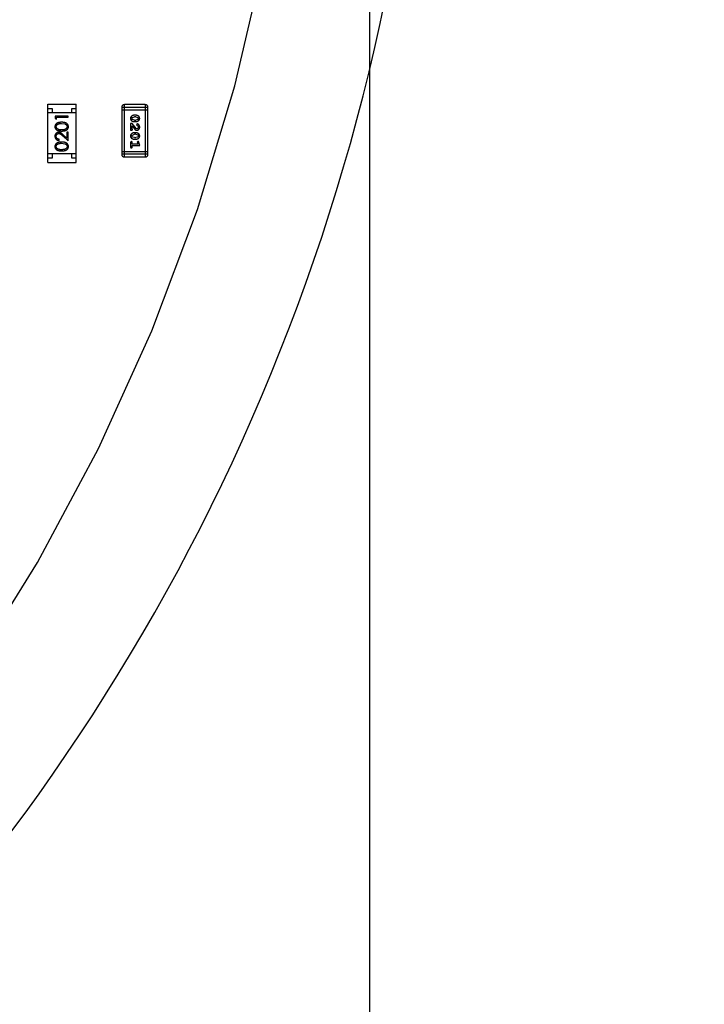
# Model space of a CAD drawing. Header units: millimetres. Extents: x -49 to 165, y -182 to -55.
# Tile 63 of 93: x 143 to 151, y -143 to -132. Entities that reach past the tile are written whole.
import ezdxf

# ---------------------------------------------------------------- set-up
doc = ezdxf.new("R2010")
doc.units = ezdxf.units.MM
doc.header["$LTSCALE"] = 1.21
doc.header["$MEASUREMENT"] = 0
doc.header["$PDMODE"] = 3
doc.header["$PDSIZE"] = 0.3125
doc.layers.get('0').update_dxf_attribs({"linetype": 'CONTINUOUS'})
doc.layers.get('DEFPOINTS').update_dxf_attribs({"linetype": 'CONTINUOUS'})
doc.layers.add('Dim', color=3, linetype='CONTINUOUS', lineweight=25)
doc.styles.get("Standard").update_dxf_attribs({"font": 'txt', "width": 0.8})
doc.dimstyles.get("Standard").update_dxf_attribs({"dimtxt": 0.15625, "dimasz": 0.1875, "dimexe": 0.125, "dimexo": 0.0625, "dimgap": 0.09, "dimtad": 0, "dimtih": 1, "dimtoh": 1, "dimzin": 4, "dimdsep": 46, "dimtxsty": 'Standard', "dimblk": '_FILLED', "dimblk1": '_FILLED', "dimblk2": '_FILLED', "dimcen": 0.09, "dimazin": 1, "dimtp": 0.01, "dimtm": 0.01, "dimtfac": 1, "dimtofl": 0, "dimtmove": 0, "dimatfit": 3, "dimldrblk": '_FILLED', "dimfxl": 1, "dimtolj": 1, "dimtzin": 4, "dimarcsym": 0})

# ---------------------------------------------------------------- blocks, each defined once
blk = doc.blocks.new('_FILLED')
at = {"color": 0, "linetype": 'ByBlock'}
blk.add_solid([(0, 0), (-1, 0.1667), (-1, -0.1667)], dxfattribs=at)
blk = doc.blocks.new('*D78')
at = {"layer": 'DEFPOINTS', "color": 0}
for p in [(146.8, -131.067), (123.008, -153.378), (123.008, -165.007)]:
    blk.add_point(p, dxfattribs=at)
at = {"layer": 'Dim', "color": 0, "lineweight": -2}
for p, q in [((146.8, -131.13), (146.8, -165.132)), ((123.008, -153.44), (123.008, -165.132)), ((124.508, -165.007), (133.014, -165.007)), ((145.3, -165.007), (136.794, -165.007))]:
    blk.add_line(p, q, dxfattribs=at)
at = {"layer": 'Dim', "color": 0, "lineweight": -2, "xscale": 1.5, "yscale": 1.5, "zscale": 1.5, "rotation": 180}
blk.add_blockref('_FILLED', (123.008, -165.007), dxfattribs=at)
at = {"layer": 'Dim', "color": 0, "lineweight": -2, "xscale": 1.5, "yscale": 1.5, "zscale": 1.5}
blk.add_blockref('_FILLED', (146.8, -165.007), dxfattribs=at)
at = {"layer": 'Dim', "color": 0, "insert": (134.904, -165.007), "char_height": 1.5, "attachment_point": 5, "line_spacing_factor": 1.5}
blk.add_mtext('\\A1;23.8', dxfattribs=at)
blk = doc.blocks.new('*D80')
at = {"layer": 'DEFPOINTS', "color": 0}
for p in [(95.709, -126.574), (123.008, -126.574), (150.698, -126.574), (95.977, -134.809), (104.099, -139.273)]:
    blk.add_point(p, dxfattribs=at)
at = {"layer": 'Dim', "color": 0, "lineweight": -2}
for p, q in [((95.647, -126.574), (94.626, -126.574)), ((104.047, -139.308), (99.446, -142.398))]:
    blk.add_line(p, q, dxfattribs=at)
for start, end in [(183.0418, 193.9194), (199.9645, 210.8421)]:
    blk.add_arc((123.008, -126.574), 28.257, start, end, dxfattribs=at)
at = {"layer": 'Dim', "color": 0, "lineweight": -2, "xscale": 1.5, "yscale": 1.5, "zscale": 1.5}
for p, rotation in [((94.751, -126.574), 91.52090279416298), ((99.55, -142.328), 302.3630280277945)]:
    blk.add_blockref('_FILLED', p, dxfattribs=dict(at, rotation=rotation))
at = {"layer": 'Dim', "color": 0, "insert": (95.977, -134.809), "char_height": 1.5, "attachment_point": 5, "rotation": 286.942}
blk.add_mtext('\\A1;34%%d', dxfattribs=at)

msp = doc.modelspace()

# ---------------------------------------------------------------- linework, layer by layer
at = {"color": 7, "linetype": 'Continuous'}
for p, q in [((145.235, -132.528), (145.577, -131.062)), ((144.798, -133.969), (145.235, -132.528)), ((144.268, -135.379), (144.798, -133.969)), ((143.647, -136.75), (144.268, -135.379)), ((142.937, -138.078), (143.647, -136.75)), ((142.142, -139.357), (142.937, -138.078))]:
    msp.add_line(p, q, dxfattribs=at)
at = {"color": 6, "linetype": 'Continuous'}
for p, q in [((143.058, -132.742), (143.388, -132.742)), ((143.058, -133.422), (143.058, -132.742)), ((143.058, -132.792), (143.108, -132.792)), ((143.388, -132.842), (143.058, -132.842)), ((143.108, -132.792), (143.108, -132.842)), ((143.338, -132.792), (143.388, -132.792)), ((143.338, -132.842), (143.338, -132.792)), ((143.388, -133.422), (143.388, -132.742)), ((143.917, -132.778), (144.222, -132.778)), ((143.917, -132.778), (143.917, -133.326)), ((143.917, -132.808), (144.222, -132.808)), ((144.191, -132.747), (143.948, -132.747)), ((143.948, -133.357), (143.948, -132.747)), ((144.191, -132.747), (144.191, -133.357)), ((144.222, -133.326), (144.222, -132.778)), ((143.293, -132.88), (143.143, -132.88)), ((143.143, -132.88), (143.143, -132.908)), ((143.143, -132.908), (143.159, -132.916)), ((143.159, -132.893), (143.293, -132.893)), ((143.159, -132.916), (143.159, -132.893)), ((143.293, -132.893), (143.293, -132.88)), ((144.036, -132.908), (144.042, -132.896)), ((144.042, -132.921), (144.036, -132.908)), ((144.042, -132.896), (144.064, -132.889)), ((144.064, -132.928), (144.042, -132.921)), ((144.082, -132.871), (144.064, -132.871)), ((144.081, -132.889), (144.064, -132.889)), ((144.064, -132.928), (144.081, -132.928)), ((144.064, -132.945), (144.082, -132.945)), ((144.081, -132.889), (144.103, -132.896)), ((144.104, -132.92), (144.081, -132.928)), ((144.103, -132.896), (144.109, -132.908)), ((144.109, -132.908), (144.104, -132.92)), ((143.218, -132.966), (143.256, -132.972)), ((143.293, -133.068), (143.278, -133.068)), ((143.278, -133.068), (143.278, -133.138)), ((143.293, -133.17), (143.293, -133.068)), ((144.04, -132.969), (144.021, -132.969)), ((144.021, -132.969), (144.021, -133.046)), ((144.021, -133.046), (144.029, -133.046)), ((144.038, -133.032), (144.038, -132.995)), ((144.038, -132.995), (144.065, -133.029)), ((144.041, -133.037), (144.038, -133.032)), ((144.085, -133.024), (144.04, -132.969)), ((144.082, -133.076), (144.064, -133.076)), ((144.094, -133.029), (144.085, -133.024)), ((144.097, -132.972), (144.088, -132.981)), ((144.088, -132.981), (144.095, -132.989)), ((144.095, -132.989), (144.103, -132.994)), ((144.103, -132.994), (144.109, -133.009)), ((143.189, -133.164), (143.189, -133.151)), ((143.231, -133.112), (143.293, -133.17)), ((143.278, -133.138), (143.238, -133.101)), ((144.021, -133.189), (144.021, -133.241)), ((144.036, -133.113), (144.042, -133.101)), ((144.042, -133.125), (144.036, -133.113)), ((144.038, -133.206), (144.038, -133.189)), ((144.042, -133.101), (144.064, -133.093)), ((144.064, -133.132), (144.042, -133.125)), ((144.081, -133.093), (144.064, -133.093)), ((144.064, -133.132), (144.081, -133.132)), ((144.064, -133.15), (144.082, -133.15)), ((144.081, -133.093), (144.103, -133.1)), ((144.104, -133.125), (144.081, -133.132)), ((144.107, -133.178), (144.098, -133.186)), ((144.098, -133.186), (144.099, -133.191)), ((144.103, -133.1), (144.109, -133.113)), ((144.109, -133.113), (144.104, -133.125)), ((144.126, -133.224), (144.116, -133.187)), ((143.218, -133.197), (143.256, -133.203)), ((144.222, -133.296), (143.917, -133.296)), ((144.103, -133.206), (144.038, -133.206)), ((144.038, -133.224), (144.126, -133.224)), ((144.038, -133.241), (144.038, -133.224)), ((144.099, -133.191), (144.103, -133.206)), ((143.388, -133.322), (143.058, -133.322)), ((143.108, -133.372), (143.058, -133.372)), ((143.108, -133.322), (143.108, -133.372)), ((143.338, -133.372), (143.338, -133.322)), ((143.388, -133.372), (143.338, -133.372)), ((144.222, -133.326), (143.917, -133.326)), ((143.948, -133.357), (144.191, -133.357)), ((143.058, -133.422), (143.388, -133.422))]:
    msp.add_line(p, q, dxfattribs=at)
at = {"color": 7, "linetype": 'Continuous'}
msp.add_arc((123.008, -126.574), 24.48, 100.9793, 79.0159, dxfattribs=at)
at = {"color": 6, "linetype": 'Continuous'}
for centre, start, end in [((143.948, -132.778), 90.0045, 180.0045), ((144.191, -132.778), 0.0045, 90.0045), ((143.948, -133.326), 180.0045, 270.0045), ((144.191, -133.326), 270.0045, 0.0045)]:
    msp.add_arc(centre, 0.0305, start, end, dxfattribs=at)
for points, knots in [([(143.218, -132.953), (143.216, -132.953), (143.211, -132.953), (143.205, -132.953), (143.199, -132.954), (143.193, -132.955), (143.187, -132.955), (143.182, -132.957), (143.177, -132.958), (143.173, -132.96), (143.169, -132.961), (143.165, -132.963), (143.162, -132.966), (143.158, -132.968), (143.155, -132.97), (143.152, -132.973), (143.15, -132.975), (143.148, -132.978), (143.146, -132.981), (143.144, -132.984), (143.143, -132.988), (143.141, -132.991), (143.14, -132.994), (143.14, -132.998), (143.139, -133.001), (143.139, -133.003), (143.139, -133.005)], [0, 0, 0, 0, 0.065278, 0.127205, 0.186168, 0.241675, 0.294115, 0.343609, 0.390387, 0.434463, 0.476646, 0.517002, 0.555936, 0.593716, 0.630057, 0.665601, 0.700745, 0.734917, 0.768681, 0.802087, 0.834849, 0.867433, 0.900138, 0.932806, 0.966212, 1, 1, 1, 1]), ([(143.297, -133.005), (143.297, -133.003), (143.297, -133.001), (143.297, -132.998), (143.296, -132.994), (143.295, -132.991), (143.294, -132.988), (143.292, -132.984), (143.291, -132.981), (143.289, -132.978), (143.286, -132.975), (143.284, -132.973), (143.281, -132.97), (143.278, -132.968), (143.275, -132.965), (143.271, -132.963), (143.267, -132.961), (143.263, -132.96), (143.259, -132.958), (143.254, -132.957), (143.249, -132.955), (143.244, -132.954), (143.238, -132.954), (143.232, -132.953), (143.225, -132.953), (143.221, -132.953), (143.218, -132.953)], [0, 0, 0, 0, 0.033824, 0.067298, 0.10028, 0.133019, 0.165736, 0.198792, 0.232372, 0.266409, 0.301016, 0.336196, 0.371972, 0.408574, 0.446394, 0.485225, 0.525372, 0.567224, 0.611081, 0.65775, 0.70702, 0.759235, 0.814484, 0.873227, 0.934937, 1, 1, 1, 1]), ([(144.064, -132.871), (144.063, -132.871), (144.061, -132.871), (144.057, -132.872), (144.054, -132.872), (144.051, -132.873), (144.048, -132.874), (144.045, -132.875), (144.042, -132.876), (144.039, -132.877), (144.037, -132.879), (144.034, -132.881), (144.032, -132.882), (144.03, -132.884), (144.028, -132.886), (144.026, -132.887), (144.025, -132.889), (144.023, -132.891), (144.021, -132.895), (144.02, -132.899), (144.019, -132.903), (144.019, -132.907), (144.019, -132.908)], [0, 0, 0, 0, 0.049886, 0.09882, 0.148132, 0.19689, 0.246038, 0.295176, 0.345305, 0.395692, 0.445312, 0.491875, 0.535813, 0.577009, 0.616081, 0.652689, 0.687585, 0.720206, 0.785062, 0.85223, 0.923759, 1, 1, 1, 1]), ([(144.019, -132.908), (144.019, -132.91), (144.019, -132.913), (144.02, -132.917), (144.021, -132.92), (144.023, -132.924), (144.025, -132.927), (144.027, -132.93), (144.03, -132.933), (144.034, -132.936), (144.037, -132.938), (144.041, -132.94), (144.045, -132.941), (144.048, -132.943), (144.052, -132.944), (144.056, -132.945), (144.06, -132.945), (144.062, -132.945), (144.064, -132.945)], [0, 0, 0, 0, 0.067217, 0.131051, 0.19272, 0.252824, 0.312745, 0.373449, 0.436041, 0.501494, 0.567761, 0.632087, 0.695096, 0.757109, 0.817993, 0.878657, 0.939311, 1, 1, 1, 1]), ([(144.126, -132.908), (144.126, -132.907), (144.126, -132.904), (144.125, -132.9), (144.124, -132.896), (144.123, -132.892), (144.121, -132.889), (144.118, -132.886), (144.115, -132.883), (144.112, -132.881), (144.108, -132.878), (144.104, -132.877), (144.101, -132.875), (144.097, -132.874), (144.093, -132.872), (144.089, -132.872), (144.085, -132.871), (144.083, -132.871), (144.082, -132.871)], [0, 0, 0, 0, 0.06692, 0.130834, 0.19258, 0.252759, 0.312631, 0.373411, 0.436359, 0.501894, 0.568244, 0.632472, 0.69556, 0.757163, 0.818592, 0.878885, 0.939235, 1, 1, 1, 1]), ([(144.082, -132.945), (144.083, -132.945), (144.085, -132.945), (144.088, -132.945), (144.091, -132.944), (144.094, -132.944), (144.097, -132.943), (144.1, -132.942), (144.103, -132.94), (144.106, -132.939), (144.109, -132.937), (144.111, -132.936), (144.114, -132.934), (144.116, -132.932), (144.118, -132.93), (144.119, -132.929), (144.121, -132.927), (144.122, -132.925), (144.124, -132.921), (144.125, -132.917), (144.126, -132.913), (144.126, -132.91), (144.126, -132.908)], [0, 0, 0, 0, 0.049855, 0.099516, 0.148482, 0.19758, 0.246804, 0.296268, 0.346517, 0.397047, 0.446826, 0.49336, 0.537801, 0.579207, 0.617974, 0.654833, 0.689171, 0.722088, 0.786392, 0.853518, 0.924186, 1, 1, 1, 1]), ([(143.139, -133.005), (143.139, -133.006), (143.139, -133.008), (143.14, -133.012), (143.14, -133.015), (143.141, -133.018), (143.143, -133.022), (143.144, -133.025), (143.146, -133.028), (143.148, -133.031), (143.15, -133.033), (143.152, -133.036), (143.155, -133.039), (143.158, -133.041), (143.161, -133.043), (143.165, -133.045), (143.168, -133.047), (143.172, -133.049), (143.177, -133.05), (143.181, -133.051), (143.186, -133.052), (143.192, -133.053), (143.198, -133.054), (143.204, -133.054), (143.211, -133.055), (143.216, -133.055), (143.218, -133.055)], [0, 0, 0, 0, 0.033742, 0.066533, 0.099153, 0.13154, 0.164087, 0.196563, 0.229707, 0.263315, 0.297504, 0.331686, 0.366482, 0.4021, 0.438958, 0.476748, 0.515985, 0.556589, 0.599519, 0.645765, 0.695487, 0.748721, 0.805687, 0.866754, 0.931405, 1, 1, 1, 1]), ([(143.184, -133.07), (143.182, -133.07), (143.18, -133.07), (143.175, -133.071), (143.171, -133.072), (143.167, -133.073), (143.163, -133.075), (143.16, -133.077), (143.156, -133.08), (143.153, -133.083), (143.149, -133.086), (143.147, -133.089), (143.144, -133.093), (143.143, -133.097), (143.141, -133.101), (143.14, -133.106), (143.139, -133.111), (143.139, -133.114), (143.139, -133.116)], [0, 0, 0, 0, 0.06271, 0.123347, 0.183401, 0.242828, 0.302097, 0.36242, 0.423725, 0.487032, 0.550491, 0.612709, 0.674265, 0.73617, 0.799211, 0.863483, 0.930525, 1, 1, 1, 1]), ([(143.155, -133.004), (143.155, -133.003), (143.155, -132.999), (143.156, -132.994), (143.158, -132.99), (143.161, -132.986), (143.163, -132.983), (143.165, -132.981), (143.167, -132.979), (143.17, -132.977), (143.172, -132.976), (143.175, -132.974), (143.179, -132.973), (143.182, -132.971), (143.186, -132.97), (143.19, -132.969), (143.194, -132.968), (143.198, -132.968), (143.203, -132.967), (143.208, -132.967), (143.213, -132.966), (143.216, -132.966), (143.218, -132.966)], [0, 0, 0, 0, 0.059689, 0.119507, 0.181075, 0.246162, 0.279894, 0.314468, 0.350403, 0.387474, 0.426147, 0.466624, 0.508745, 0.553328, 0.600058, 0.649177, 0.700552, 0.754894, 0.811825, 0.871514, 0.934319, 1, 1, 1, 1]), ([(143.218, -133.041), (143.216, -133.041), (143.212, -133.041), (143.207, -133.041), (143.201, -133.041), (143.196, -133.04), (143.192, -133.04), (143.188, -133.039), (143.184, -133.038), (143.181, -133.037), (143.177, -133.036), (143.175, -133.034), (143.172, -133.033), (143.169, -133.031), (143.167, -133.029), (143.165, -133.027), (143.163, -133.025), (143.161, -133.023), (143.158, -133.019), (143.156, -133.014), (143.155, -133.009), (143.155, -133.006), (143.155, -133.004)], [0, 0, 0, 0, 0.073302, 0.142286, 0.206253, 0.266017, 0.321612, 0.372532, 0.419497, 0.462398, 0.502825, 0.541489, 0.579034, 0.615143, 0.650298, 0.684912, 0.718701, 0.752189, 0.817245, 0.879117, 0.939613, 1, 1, 1, 1]), ([(143.238, -133.101), (143.236, -133.099), (143.233, -133.096), (143.229, -133.092), (143.225, -133.089), (143.221, -133.086), (143.217, -133.083), (143.214, -133.08), (143.211, -133.078), (143.207, -133.076), (143.202, -133.074), (143.196, -133.072), (143.19, -133.07), (143.186, -133.07), (143.184, -133.07)], [0, 0, 0, 0, 0.09953, 0.192079, 0.277712, 0.357454, 0.429648, 0.495771, 0.555538, 0.608657, 0.707578, 0.804328, 0.901298, 1, 1, 1, 1]), ([(143.282, -133.004), (143.282, -133.006), (143.281, -133.009), (143.28, -133.014), (143.278, -133.019), (143.276, -133.023), (143.273, -133.025), (143.271, -133.027), (143.269, -133.029), (143.267, -133.031), (143.264, -133.033), (143.262, -133.034), (143.259, -133.036), (143.256, -133.037), (143.252, -133.038), (143.249, -133.039), (143.244, -133.04), (143.24, -133.04), (143.235, -133.041), (143.23, -133.041), (143.224, -133.041), (143.22, -133.041), (143.218, -133.041)], [0, 0, 0, 0, 0.060034, 0.120278, 0.182348, 0.247919, 0.281641, 0.315701, 0.350322, 0.385703, 0.421819, 0.459196, 0.497866, 0.538301, 0.58121, 0.628183, 0.679403, 0.734699, 0.794074, 0.858416, 0.927049, 1, 1, 1, 1]), ([(143.218, -133.055), (143.221, -133.055), (143.225, -133.055), (143.232, -133.054), (143.238, -133.054), (143.244, -133.053), (143.25, -133.052), (143.255, -133.051), (143.26, -133.05), (143.264, -133.048), (143.268, -133.047), (143.272, -133.045), (143.275, -133.043), (143.278, -133.041), (143.281, -133.038), (143.284, -133.036), (143.287, -133.033), (143.289, -133.03), (143.291, -133.028), (143.292, -133.025), (143.294, -133.021), (143.295, -133.018), (143.296, -133.015), (143.297, -133.012), (143.297, -133.008), (143.297, -133.006), (143.297, -133.005)], [0, 0, 0, 0, 0.068113, 0.132564, 0.193427, 0.250218, 0.303569, 0.353576, 0.400235, 0.443586, 0.484619, 0.524292, 0.56238, 0.599049, 0.63494, 0.669782, 0.704009, 0.737842, 0.771098, 0.803896, 0.836415, 0.868639, 0.900715, 0.933378, 0.966213, 1, 1, 1, 1]), ([(143.256, -132.972), (143.257, -132.972), (143.259, -132.973), (143.262, -132.974), (143.265, -132.976), (143.267, -132.978), (143.269, -132.979), (143.272, -132.981), (143.274, -132.983), (143.276, -132.986), (143.278, -132.99), (143.28, -132.994), (143.281, -132.999), (143.282, -133.003), (143.282, -133.004)], [0, 0, 0, 0, 0.075949, 0.148549, 0.218996, 0.286119, 0.351826, 0.416074, 0.478265, 0.540325, 0.660405, 0.774606, 0.887187, 1, 1, 1, 1]), ([(144.064, -133.076), (144.063, -133.076), (144.061, -133.076), (144.057, -133.076), (144.054, -133.077), (144.051, -133.077), (144.048, -133.078), (144.045, -133.079), (144.042, -133.081), (144.039, -133.082), (144.037, -133.084), (144.034, -133.085), (144.032, -133.087), (144.03, -133.088), (144.028, -133.09), (144.026, -133.092), (144.025, -133.094), (144.023, -133.096), (144.021, -133.099), (144.02, -133.103), (144.019, -133.108), (144.019, -133.111), (144.019, -133.113)], [0, 0, 0, 0, 0.049886, 0.09882, 0.148132, 0.19689, 0.246038, 0.295176, 0.345305, 0.395692, 0.445312, 0.491875, 0.535813, 0.577009, 0.616081, 0.652689, 0.687585, 0.720206, 0.785062, 0.85223, 0.923759, 1, 1, 1, 1]), ([(144.029, -133.046), (144.03, -133.046), (144.032, -133.046), (144.034, -133.045), (144.037, -133.045), (144.038, -133.044), (144.04, -133.042), (144.041, -133.041), (144.041, -133.039), (144.041, -133.038), (144.041, -133.037)], [0, 0, 0, 0, 0.1844, 0.34094, 0.473574, 0.586824, 0.690029, 0.789175, 0.890445, 1, 1, 1, 1]), ([(144.065, -133.029), (144.066, -133.03), (144.067, -133.032), (144.07, -133.034), (144.072, -133.036), (144.074, -133.038), (144.076, -133.04), (144.077, -133.041), (144.079, -133.042), (144.081, -133.043), (144.084, -133.044), (144.087, -133.045), (144.09, -133.046), (144.092, -133.046), (144.093, -133.046)], [0, 0, 0, 0, 0.103002, 0.197728, 0.285279, 0.365235, 0.437224, 0.502446, 0.560545, 0.611446, 0.707576, 0.80349, 0.900532, 1, 1, 1, 1]), ([(144.126, -133.113), (144.126, -133.111), (144.126, -133.108), (144.125, -133.104), (144.124, -133.1), (144.123, -133.097), (144.121, -133.093), (144.118, -133.09), (144.115, -133.088), (144.112, -133.085), (144.108, -133.083), (144.104, -133.081), (144.101, -133.079), (144.097, -133.078), (144.093, -133.077), (144.089, -133.076), (144.085, -133.076), (144.083, -133.076), (144.082, -133.076)], [0, 0, 0, 0, 0.06692, 0.130834, 0.19258, 0.252759, 0.312631, 0.373411, 0.436359, 0.501894, 0.568244, 0.632472, 0.69556, 0.757163, 0.818592, 0.878885, 0.939235, 1, 1, 1, 1]), ([(144.093, -133.046), (144.095, -133.046), (144.097, -133.046), (144.1, -133.045), (144.103, -133.044), (144.106, -133.043), (144.109, -133.042), (144.112, -133.04), (144.114, -133.038), (144.117, -133.036), (144.119, -133.033), (144.121, -133.03), (144.122, -133.027), (144.124, -133.024), (144.125, -133.02), (144.126, -133.017), (144.126, -133.013), (144.126, -133.01), (144.126, -133.009)], [0, 0, 0, 0, 0.060981, 0.120256, 0.178148, 0.236115, 0.293993, 0.352864, 0.413358, 0.476056, 0.539296, 0.602396, 0.665116, 0.728325, 0.792919, 0.859317, 0.928302, 1, 1, 1, 1]), ([(144.109, -133.009), (144.109, -133.01), (144.109, -133.013), (144.108, -133.017), (144.106, -133.02), (144.105, -133.023), (144.102, -133.026), (144.1, -133.027), (144.097, -133.028), (144.095, -133.028), (144.094, -133.029)], [0, 0, 0, 0, 0.156344, 0.299348, 0.4327, 0.561, 0.682299, 0.791883, 0.89611, 1, 1, 1, 1]), ([(144.126, -133.009), (144.126, -133.007), (144.126, -133.004), (144.125, -132.999), (144.124, -132.994), (144.122, -132.99), (144.119, -132.986), (144.116, -132.982), (144.113, -132.979), (144.11, -132.976), (144.106, -132.974), (144.103, -132.973), (144.1, -132.972), (144.098, -132.972), (144.097, -132.972)], [0, 0, 0, 0, 0.098286, 0.193983, 0.289056, 0.384352, 0.477435, 0.566197, 0.652355, 0.737986, 0.818188, 0.887401, 0.94802, 1, 1, 1, 1]), ([(143.139, -133.116), (143.139, -133.117), (143.139, -133.12), (143.14, -133.125), (143.141, -133.13), (143.143, -133.134), (143.145, -133.139), (143.147, -133.143), (143.15, -133.146), (143.153, -133.15), (143.157, -133.153), (143.161, -133.156), (143.165, -133.159), (143.169, -133.161), (143.174, -133.162), (143.179, -133.163), (143.184, -133.164), (143.188, -133.164), (143.189, -133.164)], [0, 0, 0, 0, 0.06445, 0.126725, 0.187421, 0.247417, 0.306749, 0.366595, 0.427749, 0.490235, 0.553031, 0.614805, 0.676505, 0.738096, 0.801021, 0.864897, 0.931209, 1, 1, 1, 1]), ([(143.218, -133.184), (143.216, -133.184), (143.211, -133.184), (143.205, -133.184), (143.199, -133.185), (143.193, -133.185), (143.187, -133.186), (143.182, -133.187), (143.177, -133.189), (143.173, -133.19), (143.169, -133.192), (143.165, -133.194), (143.162, -133.196), (143.158, -133.199), (143.155, -133.201), (143.152, -133.204), (143.15, -133.206), (143.148, -133.209), (143.146, -133.212), (143.144, -133.215), (143.143, -133.218), (143.141, -133.222), (143.14, -133.225), (143.14, -133.228), (143.139, -133.232), (143.139, -133.234), (143.139, -133.235)], [0, 0, 0, 0, 0.065278, 0.127205, 0.186168, 0.241675, 0.294115, 0.343609, 0.390387, 0.434463, 0.476646, 0.517002, 0.555936, 0.593716, 0.630057, 0.665601, 0.700745, 0.734917, 0.768681, 0.802087, 0.834849, 0.867433, 0.900138, 0.932806, 0.966212, 1, 1, 1, 1]), ([(143.155, -133.116), (143.155, -133.115), (143.155, -133.113), (143.155, -133.11), (143.156, -133.107), (143.157, -133.104), (143.158, -133.101), (143.16, -133.098), (143.162, -133.095), (143.164, -133.093), (143.166, -133.091), (143.168, -133.089), (143.171, -133.087), (143.174, -133.086), (143.176, -133.085), (143.179, -133.084), (143.182, -133.084), (143.184, -133.084), (143.185, -133.084)], [0, 0, 0, 0, 0.068027, 0.133505, 0.19695, 0.26027, 0.322741, 0.384982, 0.448465, 0.513424, 0.578224, 0.640011, 0.700094, 0.760067, 0.819012, 0.877878, 0.938035, 1, 1, 1, 1]), ([(143.189, -133.151), (143.188, -133.151), (143.185, -133.151), (143.182, -133.15), (143.178, -133.149), (143.175, -133.148), (143.172, -133.146), (143.169, -133.144), (143.166, -133.142), (143.164, -133.14), (143.162, -133.138), (143.16, -133.135), (143.158, -133.132), (143.157, -133.129), (143.156, -133.126), (143.155, -133.123), (143.155, -133.12), (143.155, -133.117), (143.155, -133.116)], [0, 0, 0, 0, 0.073648, 0.143686, 0.210962, 0.275557, 0.338064, 0.399311, 0.4594, 0.51934, 0.579024, 0.637809, 0.695959, 0.754122, 0.813113, 0.873453, 0.935561, 1, 1, 1, 1]), ([(143.185, -133.084), (143.187, -133.084), (143.19, -133.084), (143.195, -133.085), (143.199, -133.087), (143.203, -133.089), (143.206, -133.091), (143.209, -133.092), (143.212, -133.095), (143.215, -133.097), (143.219, -133.101), (143.223, -133.104), (143.227, -133.108), (143.23, -133.111), (143.231, -133.112)], [0, 0, 0, 0, 0.088014, 0.174976, 0.2638, 0.355443, 0.406413, 0.465519, 0.533076, 0.609353, 0.693899, 0.787171, 0.889197, 1, 1, 1, 1]), ([(143.297, -133.235), (143.297, -133.234), (143.297, -133.232), (143.297, -133.228), (143.296, -133.225), (143.295, -133.222), (143.294, -133.218), (143.292, -133.215), (143.291, -133.212), (143.289, -133.209), (143.286, -133.206), (143.284, -133.203), (143.281, -133.201), (143.278, -133.198), (143.275, -133.196), (143.271, -133.194), (143.267, -133.192), (143.263, -133.19), (143.259, -133.189), (143.254, -133.187), (143.249, -133.186), (143.244, -133.185), (143.238, -133.185), (143.232, -133.184), (143.225, -133.184), (143.221, -133.184), (143.218, -133.184)], [0, 0, 0, 0, 0.033824, 0.067298, 0.10028, 0.133019, 0.165736, 0.198792, 0.232372, 0.266409, 0.301016, 0.336196, 0.371972, 0.408574, 0.446394, 0.485225, 0.525372, 0.567224, 0.611081, 0.65775, 0.70702, 0.759235, 0.814484, 0.873227, 0.934937, 1, 1, 1, 1]), ([(144.019, -133.113), (144.019, -133.114), (144.019, -133.117), (144.02, -133.121), (144.021, -133.125), (144.023, -133.129), (144.025, -133.132), (144.027, -133.135), (144.03, -133.138), (144.034, -133.14), (144.037, -133.142), (144.041, -133.144), (144.045, -133.146), (144.048, -133.147), (144.052, -133.148), (144.056, -133.149), (144.06, -133.15), (144.062, -133.15), (144.064, -133.15)], [0, 0, 0, 0, 0.067217, 0.131051, 0.19272, 0.252824, 0.312745, 0.373449, 0.436041, 0.501494, 0.567761, 0.632087, 0.695096, 0.757109, 0.817993, 0.878657, 0.939311, 1, 1, 1, 1]), ([(144.029, -133.178), (144.029, -133.178), (144.028, -133.178), (144.026, -133.179), (144.024, -133.179), (144.023, -133.181), (144.022, -133.182), (144.021, -133.184), (144.021, -133.186), (144.021, -133.188), (144.021, -133.189)], [0, 0, 0, 0, 0.115051, 0.223278, 0.329269, 0.437893, 0.554681, 0.682591, 0.83103, 1, 1, 1, 1]), ([(144.038, -133.189), (144.038, -133.188), (144.038, -133.186), (144.038, -133.184), (144.037, -133.182), (144.036, -133.181), (144.034, -133.179), (144.033, -133.179), (144.031, -133.178), (144.03, -133.178), (144.029, -133.178)], [0, 0, 0, 0, 0.169102, 0.317658, 0.446239, 0.563118, 0.671828, 0.776546, 0.884858, 1, 1, 1, 1]), ([(144.082, -133.15), (144.083, -133.15), (144.085, -133.15), (144.088, -133.149), (144.091, -133.149), (144.094, -133.148), (144.097, -133.147), (144.1, -133.146), (144.103, -133.145), (144.106, -133.143), (144.109, -133.142), (144.111, -133.14), (144.114, -133.138), (144.116, -133.137), (144.118, -133.135), (144.119, -133.133), (144.121, -133.132), (144.122, -133.129), (144.124, -133.126), (144.125, -133.122), (144.126, -133.117), (144.126, -133.114), (144.126, -133.113)], [0, 0, 0, 0, 0.049855, 0.099516, 0.148482, 0.19758, 0.246804, 0.296268, 0.346517, 0.397047, 0.446826, 0.49336, 0.537801, 0.579207, 0.617974, 0.654833, 0.689171, 0.722088, 0.786392, 0.853518, 0.924186, 1, 1, 1, 1]), ([(144.116, -133.187), (144.116, -133.186), (144.116, -133.185), (144.115, -133.183), (144.114, -133.181), (144.113, -133.18), (144.112, -133.179), (144.11, -133.178), (144.109, -133.178), (144.108, -133.178), (144.107, -133.178)], [0, 0, 0, 0, 0.187321, 0.344927, 0.475328, 0.579604, 0.674244, 0.773631, 0.882025, 1, 1, 1, 1]), ([(143.139, -133.235), (143.139, -133.237), (143.139, -133.239), (143.14, -133.242), (143.14, -133.246), (143.141, -133.249), (143.143, -133.252), (143.144, -133.255), (143.146, -133.258), (143.148, -133.261), (143.15, -133.264), (143.152, -133.267), (143.155, -133.269), (143.158, -133.272), (143.161, -133.274), (143.165, -133.276), (143.168, -133.278), (143.172, -133.279), (143.177, -133.281), (143.181, -133.282), (143.186, -133.283), (143.192, -133.284), (143.198, -133.285), (143.204, -133.285), (143.211, -133.286), (143.216, -133.286), (143.218, -133.286)], [0, 0, 0, 0, 0.033742, 0.066533, 0.099153, 0.13154, 0.164087, 0.196563, 0.229707, 0.263315, 0.297504, 0.331686, 0.366482, 0.4021, 0.438958, 0.476748, 0.515985, 0.556589, 0.599519, 0.645765, 0.695487, 0.748721, 0.805687, 0.866754, 0.931405, 1, 1, 1, 1]), ([(143.155, -133.235), (143.155, -133.233), (143.155, -133.23), (143.156, -133.225), (143.158, -133.221), (143.161, -133.217), (143.163, -133.214), (143.165, -133.212), (143.167, -133.21), (143.17, -133.208), (143.172, -133.206), (143.175, -133.205), (143.179, -133.203), (143.182, -133.202), (143.186, -133.201), (143.19, -133.2), (143.194, -133.199), (143.198, -133.198), (143.203, -133.198), (143.208, -133.197), (143.213, -133.197), (143.216, -133.197), (143.218, -133.197)], [0, 0, 0, 0, 0.059689, 0.119507, 0.181075, 0.246162, 0.279894, 0.314468, 0.350403, 0.387474, 0.426147, 0.466624, 0.508745, 0.553328, 0.600058, 0.649177, 0.700552, 0.754894, 0.811825, 0.871514, 0.934319, 1, 1, 1, 1]), ([(143.218, -133.272), (143.216, -133.272), (143.212, -133.272), (143.207, -133.272), (143.201, -133.272), (143.196, -133.271), (143.192, -133.27), (143.188, -133.27), (143.184, -133.269), (143.181, -133.268), (143.177, -133.266), (143.175, -133.265), (143.172, -133.263), (143.169, -133.262), (143.167, -133.26), (143.165, -133.258), (143.163, -133.256), (143.161, -133.253), (143.158, -133.25), (143.156, -133.245), (143.155, -133.24), (143.155, -133.237), (143.155, -133.235)], [0, 0, 0, 0, 0.073302, 0.142286, 0.206253, 0.266017, 0.321612, 0.372532, 0.419497, 0.462398, 0.502825, 0.541489, 0.579034, 0.615143, 0.650298, 0.684912, 0.718701, 0.752189, 0.817245, 0.879117, 0.939613, 1, 1, 1, 1]), ([(143.282, -133.235), (143.282, -133.237), (143.281, -133.24), (143.28, -133.245), (143.278, -133.25), (143.276, -133.253), (143.273, -133.256), (143.271, -133.258), (143.269, -133.26), (143.267, -133.262), (143.264, -133.264), (143.262, -133.265), (143.259, -133.266), (143.256, -133.268), (143.252, -133.269), (143.249, -133.27), (143.244, -133.27), (143.24, -133.271), (143.235, -133.271), (143.23, -133.272), (143.224, -133.272), (143.22, -133.272), (143.218, -133.272)], [0, 0, 0, 0, 0.060034, 0.120278, 0.182348, 0.247919, 0.281641, 0.315701, 0.350322, 0.385703, 0.421819, 0.459196, 0.497866, 0.538301, 0.58121, 0.628183, 0.679403, 0.734699, 0.794074, 0.858416, 0.927049, 1, 1, 1, 1]), ([(143.218, -133.286), (143.221, -133.286), (143.225, -133.286), (143.232, -133.285), (143.238, -133.285), (143.244, -133.284), (143.25, -133.283), (143.255, -133.282), (143.26, -133.281), (143.264, -133.279), (143.268, -133.278), (143.272, -133.276), (143.275, -133.274), (143.278, -133.271), (143.281, -133.269), (143.284, -133.267), (143.287, -133.264), (143.289, -133.261), (143.291, -133.258), (143.292, -133.255), (143.294, -133.252), (143.295, -133.249), (143.296, -133.246), (143.297, -133.242), (143.297, -133.239), (143.297, -133.237), (143.297, -133.235)], [0, 0, 0, 0, 0.068113, 0.132564, 0.193427, 0.250218, 0.303569, 0.353576, 0.400235, 0.443586, 0.484619, 0.524292, 0.56238, 0.599049, 0.63494, 0.669782, 0.704009, 0.737842, 0.771098, 0.803896, 0.836415, 0.868639, 0.900715, 0.933378, 0.966213, 1, 1, 1, 1]), ([(143.256, -133.203), (143.257, -133.203), (143.259, -133.204), (143.262, -133.205), (143.265, -133.207), (143.267, -133.208), (143.269, -133.21), (143.272, -133.212), (143.274, -133.214), (143.276, -133.217), (143.278, -133.22), (143.28, -133.225), (143.281, -133.23), (143.282, -133.233), (143.282, -133.235)], [0, 0, 0, 0, 0.075949, 0.148549, 0.218996, 0.286119, 0.351826, 0.416074, 0.478265, 0.540325, 0.660405, 0.774606, 0.887187, 1, 1, 1, 1]), ([(144.021, -133.241), (144.021, -133.242), (144.021, -133.243), (144.021, -133.246), (144.022, -133.248), (144.023, -133.249), (144.024, -133.25), (144.026, -133.251), (144.028, -133.252), (144.029, -133.252), (144.029, -133.252)], [0, 0, 0, 0, 0.169012, 0.317488, 0.445429, 0.560977, 0.67065, 0.776666, 0.88492, 1, 1, 1, 1]), ([(144.029, -133.252), (144.03, -133.252), (144.031, -133.252), (144.033, -133.251), (144.034, -133.25), (144.036, -133.249), (144.037, -133.248), (144.038, -133.246), (144.038, -133.243), (144.038, -133.242), (144.038, -133.241)], [0, 0, 0, 0, 0.11517, 0.223509, 0.328254, 0.438012, 0.553651, 0.682263, 0.830856, 1, 1, 1, 1])]:
    msp.add_open_spline(points, degree=3, knots=knots, dxfattribs=at)

# ---------------------------------------------------------------- dimensions: what is measured, and where the dimension line sits
at = {"layer": 'Dim'}
dim = msp.add_angular_dim_2l(base=(95.977, -134.809), line1=((123.008, -126.574), (104.099, -139.273)), line2=((95.709, -126.574), (150.698, -126.574)), dimstyle='Standard', override={"dimtxt": 1.5, "dimasz": 1.5, "dimtih": 0, "dimtoh": 0, "dimzin": 0, "dimcen": 0.198, "dimadec": 0, "dimazin": 0, "dimtp": 0, "dimtm": 0, "dimtdec": 4, "dimtzin": 0, "dimarcsym": 1}, dxfattribs=at)
dim.commit()
dim.dimension.update_dxf_attribs({"geometry": '*D80', "text_midpoint": (95.977, -134.809)})
dim = msp.add_linear_dim(base=(123.008, -165.007), p1=(146.8, -131.067), p2=(123.008, -153.378), dimstyle='Standard', override={"dimtxt": 1.5, "dimasz": 1.5, "dimtih": 0, "dimtoh": 0, "dimdec": 1, "dimzin": 0, "dimcen": 0.198, "dimadec": 0, "dimazin": 0, "dimtp": 0, "dimtm": 0, "dimtdec": 4, "dimtzin": 0, "dimarcsym": 1}, dxfattribs=at)
dim.commit()
dim.dimension.update_dxf_attribs({"geometry": '*D78', "text_midpoint": (134.904, -165.007)})

doc.saveas('drawing.dxf')
